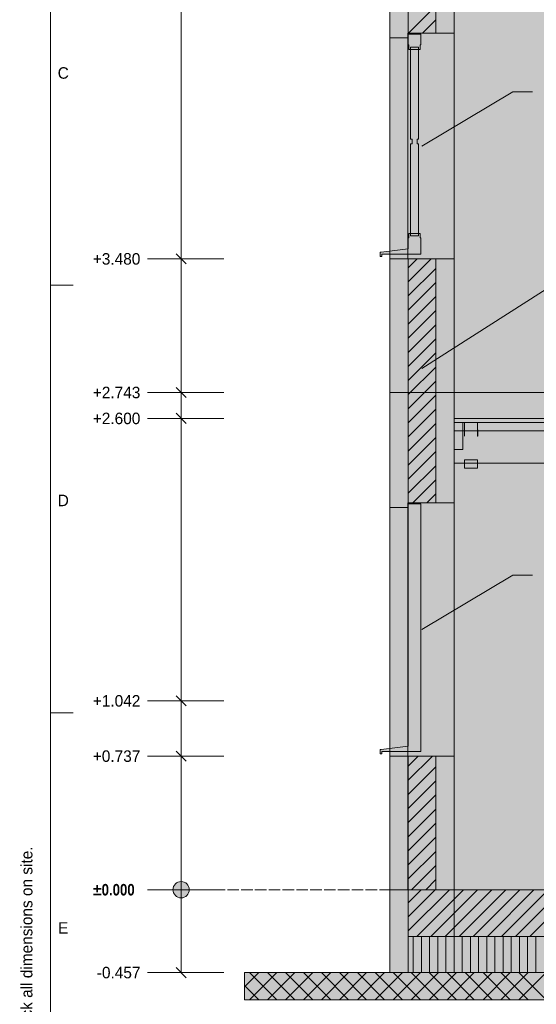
# Model space of a CAD drawing. Header units: millimetres. Extents: x 17 to 413, y 4 to 292.
# Tile 2 of 19: x 17 to 74, y 69 to 178. Entities that reach past the tile are written whole.
import ezdxf
from ezdxf.enums import TextEntityAlignment as Align

# ---------------------------------------------------------------- set-up
doc = ezdxf.new("R2010")
doc.units = ezdxf.units.MM
doc.linetypes.add('DASHED', pattern=[1.524, 1.27, -0.254])
for name, color, linetype in [('FILL-C_BDBDBF', 7, 'Continuous'), ('FILL-EPS', 7, 'Continuous'), ('FILL-INK', 7, 'Continuous'), ('FILL-LIGHT', 7, 'Continuous'), ('FILL-MASONRY_FILL', 7, 'Continuous'), ('FILL-STEEL_GREY', 7, 'Continuous'), ('FILL-TIMBER', 7, 'Continuous'), ('FILL-WHITE', 7, 'Continuous'), ('LINE-C_BF9E33', 7, 'Continuous'), ('LINE-CORE', 7, 'Continuous'), ('LINE-INK', 7, 'Continuous'), ('LINE-STEEL-DASH', 7, 'DASHED'), ('LINE-STEEL_GREY', 7, 'Continuous'), ('LINE-TIMBER_DK', 7, 'Continuous'), ('TEXT-INK', 7, 'Continuous'), ('TEXT-STEEL_GREY', 7, 'Continuous')]:
    doc.layers.add(name, color=color, linetype=linetype)
doc.styles.add('OpenSansCondensed-Bold', font='OpenSansCondensed-Bold.ttf')

msp = doc.modelspace()

# ---------------------------------------------------------------- hatches: boundary and pattern name
at = {"layer": 'FILL-C_BDBDBF', "true_color": 0xbdbdbf}
h = msp.add_hatch(color=9, dxfattribs=at)
h.dxf.hatch_style = 1
h.paths.add_polyline_path([(62.48, 182.39), (62.48, 176.31), (61.96, 176.31), (59.43, 176.31), (59.43, 182.39), (59.5, 182.39)])
h = msp.add_hatch(color=9, dxfattribs=at)
h.dxf.hatch_style = 1
h.paths.add_polyline_path([(62.48, 151.41), (62.48, 124.49), (61.96, 124.49), (59.43, 124.49), (59.43, 151.41), (61.93, 151.41)])
h = msp.add_hatch(color=9, dxfattribs=at)
h.dxf.hatch_style = 1
h.paths.add_polyline_path([(62.48, 96.55), (62.48, 81.81), (62.11, 81.81), (59.43, 81.81), (59.43, 96.55), (61.94, 96.55)])
at = {"layer": 'FILL-EPS', "true_color": 0xccffff}
h = msp.add_hatch(color=7, dxfattribs=at)
h.dxf.hatch_style = 1
h.paths.add_polyline_path([(57.4, 182.39), (59.43, 182.39), (59.43, 176.31), (59.41, 176.31), (59.41, 176.05), (59.41, 175.81), (58.41, 175.81), (57.4, 175.81), (57.4, 178.04), (57.4, 179.21), (57.4, 180.02)])
h = msp.add_hatch(color=7, dxfattribs=at)
h.dxf.hatch_style = 1
h.paths.add_polyline_path([(64.51, 177.41), (64.51, 176.31), (62.48, 176.31), (62.48, 182.39), (64.51, 182.39)])
h = msp.add_hatch(color=7, dxfattribs=at)
h.dxf.hatch_style = 1
h.paths.add_polyline_path([(57.4, 136.67), (57.4, 148.81), (57.4, 151.41), (58.41, 151.41), (59.41, 151.41), (59.43, 151.41), (59.43, 124.49), (59.41, 124.49), (59.41, 124.24), (59.41, 123.99), (58.41, 123.99), (57.4, 123.99), (57.4, 129.23), (57.4, 130.74), (57.4, 132)])
h = msp.add_hatch(color=7, dxfattribs=at)
h.dxf.hatch_style = 1
h.paths.add_polyline_path([(64.51, 141.94), (64.51, 136.67), (64.51, 127.3), (64.51, 124.49), (62.48, 124.49), (62.48, 151.41), (64.51, 151.41)])
h = msp.add_hatch(color=7, dxfattribs=at)
h.dxf.hatch_style = 1
h.paths.add_polyline_path([(57.4, 96.55), (58.41, 96.55), (59.41, 96.55), (59.43, 96.55), (59.43, 81.81), (59.43, 79.11), (59.43, 72.66), (58, 72.66), (57.4, 72.66), (57.4, 75.36), (57.4, 81.81), (57.4, 90.92)])
h = msp.add_hatch(color=7, dxfattribs=at)
h.dxf.hatch_style = 1
h.paths.add_polyline_path([(64.51, 90.39), (64.51, 81.81), (62.48, 81.81), (62.48, 96.55), (64.51, 96.55)])
at = {"layer": 'FILL-INK', "true_color": 0x1a1a1f}
h = msp.add_hatch(color=250, dxfattribs=at)
h.dxf.hatch_style = 1
h.paths.add_polyline_path([(60.96, 163.85), (61.96, 164.9), (62.35, 164.25)])
h = msp.add_hatch(color=250, dxfattribs=at)
h.dxf.hatch_style = 1
h.paths.add_polyline_path([(60.96, 139.31), (61.93, 140.38), (62.34, 139.74)])
at = {"layer": 'FILL-INK', "true_color": 0x1a1a1a}
h = msp.add_hatch(color=250, dxfattribs=at)
h.dxf.hatch_style = 1
h.paths.add_polyline_path([(65.65, 131.85), (65.63, 131.85), (65.63, 131.85), (65.63, 131.98), (65.63, 132.55), (65.65, 132.55), (65.65, 132.55), (65.65, 131.98)])
h = msp.add_hatch(color=250, dxfattribs=at)
h.dxf.hatch_style = 1
h.paths.add_polyline_path([(67.12, 131.85), (67.1, 131.85), (67.09, 131.85), (67.09, 131.98), (67.09, 132.55), (67.11, 132.55), (67.12, 132.55), (67.12, 131.98)])
at = {"layer": 'FILL-INK', "true_color": 0x1a1a1f}
h = msp.add_hatch(color=250, dxfattribs=at)
h.dxf.hatch_style = 1
h.paths.add_polyline_path([(60.96, 110.51), (61.96, 111.56), (62.35, 110.91)])
at = {"layer": 'FILL-LIGHT', "true_color": 0xcccccf}
h = msp.add_hatch(color=254, dxfattribs=at)
h.dxf.hatch_style = 1
h.paths.add_polyline_path([(192.99, 76.66), (59.43, 76.66), (59.43, 80.21), (59.43, 81.81), (119.61, 81.81), (253.17, 81.81), (253.17, 78.26), (253.17, 76.66)])
at = {"layer": 'FILL-MASONRY_FILL', "true_color": 0xe0d9cc}
h = msp.add_hatch(color=254, dxfattribs=at)
h.dxf.hatch_style = 1
h.paths.add_polyline_path([(190.41, 69.66), (41.4, 69.66), (41.4, 71.61), (41.4, 72.66), (122.19, 72.66), (271.2, 72.66), (271.2, 70.72), (271.2, 69.66)])
at = {"layer": 'FILL-STEEL_GREY', "true_color": 0x737378}
h = msp.add_hatch(color=8, dxfattribs=at)
h.dxf.hatch_style = 1
h.paths.add_polyline_path([(64.51, 133.41), (64.51, 133.81), (86.42, 133.81), (88.51, 133.81), (132.32, 133.81), (136.51, 133.81), (180.32, 133.81), (184.51, 133.81), (228.32, 133.81), (232.51, 133.81), (246.73, 133.81), (248.09, 133.81), (248.09, 133.77), (248.09, 133.37), (233.87, 133.37), (232.51, 133.37), (188.71, 133.37), (184.51, 133.37), (140.71, 133.37), (136.51, 133.37), (92.71, 133.37), (88.51, 133.37), (66.61, 133.37), (64.51, 133.37)])
at = {"layer": 'FILL-TIMBER', "true_color": 0xedd6a8}
h = msp.add_hatch(color=41, dxfattribs=at)
h.dxf.hatch_style = 1
h.paths.add_polyline_path([(60.58, 174.77), (60.5, 174.77), (60.42, 174.77), (60.14, 174.77), (59.86, 174.77), (59.78, 174.77), (59.7, 174.77), (59.7, 174.51), (59.52, 174.51), (59.52, 174.76), (59.52, 175.01), (59.44, 175.01), (59.44, 175.61), (59.44, 176.21), (60.14, 176.21), (60.84, 176.21), (60.84, 175.61), (60.84, 175.01), (60.76, 175.01), (60.76, 174.76), (60.76, 174.51), (60.58, 174.51)])
h = msp.add_hatch(color=41, dxfattribs=at)
h.dxf.hatch_style = 1
h.paths.add_polyline_path([(59.7, 164.11), (59.78, 164.11), (59.86, 164.11), (59.86, 164.15), (59.86, 164.36), (59.86, 164.37), (59.86, 164.61), (59.78, 164.61), (59.7, 164.61), (59.7, 174.51), (59.86, 174.51), (60.14, 174.51), (60.42, 174.51), (60.58, 174.51), (60.58, 164.61), (60.5, 164.61), (60.42, 164.61), (60.42, 164.57), (60.42, 164.36), (60.42, 164.35), (60.42, 164.11), (60.5, 164.11), (60.58, 164.11), (60.58, 154.21), (60.42, 154.21), (60.14, 154.21), (59.86, 154.21), (59.7, 154.21)])
h = msp.add_hatch(color=41, dxfattribs=at)
h.dxf.hatch_style = 1
h.paths.add_polyline_path([(56.44, 151.67), (56.34, 151.67), (56.34, 151.91), (56.34, 152.15), (56.4, 152.15), (56.46, 152.15), (57.95, 152.33), (59.44, 152.51), (59.44, 153.11), (59.44, 153.71), (59.52, 153.71), (59.52, 153.96), (59.52, 154.21), (59.7, 154.21), (59.7, 153.95), (59.78, 153.95), (59.86, 153.95), (60.14, 153.95), (60.42, 153.95), (60.5, 153.95), (60.58, 153.95), (60.58, 154.21), (60.76, 154.21), (60.76, 153.96), (60.76, 153.71), (60.84, 153.71), (60.84, 153.11), (60.84, 152.51), (60.84, 152.21), (60.84, 151.91), (58.69, 151.91), (56.54, 151.91), (56.54, 151.79), (56.54, 151.67)])
h = msp.add_hatch(color=41, dxfattribs=at)
h.dxf.hatch_style = 1
h.paths.add_polyline_path([(65.45, 131.24), (65.45, 130.37), (65.18, 130.37), (64.51, 130.37), (64.51, 132.49), (64.51, 133.37), (64.79, 133.37), (65.45, 133.37)])
h = msp.add_hatch(color=41, dxfattribs=at)
h.dxf.hatch_style = 1
h.paths.add_polyline_path([(67.09, 133.37), (67.09, 132.89), (67.09, 132.43), (66.39, 132.43), (65.65, 132.43), (65.65, 132.91), (65.65, 133.37), (66.36, 133.37)])
h = msp.add_hatch(color=41, dxfattribs=at)
h.dxf.hatch_style = 1
h.paths.add_polyline_path([(67.09, 129.25), (67.09, 128.76), (67.09, 128.31), (66.4, 128.31), (65.65, 128.31), (65.65, 128.79), (65.65, 129.25), (66.35, 129.25)])
h = msp.add_hatch(color=41, dxfattribs=at)
h.dxf.hatch_style = 1
h.paths.add_polyline_path([(56.54, 96.81), (56.44, 96.81), (56.34, 96.81), (56.34, 97.05), (56.34, 97.29), (56.4, 97.29), (56.46, 97.29), (57.95, 97.47), (59.44, 97.65), (59.44, 98.25), (59.44, 98.85), (59.44, 111.09), (59.44, 123.19), (59.44, 123.79), (59.44, 124.39), (60.14, 124.39), (60.84, 124.39), (60.84, 123.79), (60.84, 123.19), (60.84, 110.95), (60.84, 98.85), (60.84, 98.25), (60.84, 97.65), (60.84, 97.35), (60.84, 97.05), (58.69, 97.05), (56.54, 97.05), (56.54, 96.93)])
at = {"layer": 'FILL-TIMBER', "true_color": 0xfced9e}
h = msp.add_hatch(color=41, dxfattribs=at)
h.dxf.hatch_style = 1
h.paths.add_polyline_path([(253.17, 72.66), (192.99, 72.66), (59.43, 72.66), (59.43, 74.04), (59.43, 74.66), (59.43, 76.04), (59.43, 76.66), (119.61, 76.66), (253.17, 76.66), (253.17, 75.28), (253.17, 74.66), (253.17, 73.28)])
at = {"layer": 'FILL-WHITE', "true_color": 0xffffff}
h = msp.add_hatch(color=7, dxfattribs=at)
h.dxf.hatch_style = 1
h.paths.add_polyline_path([(64.52, 187.57), (148.53, 246.4), (164.07, 246.4), (248.09, 187.57), (248.09, 136.67), (64.52, 136.67)])
h.paths.add_polyline_path([(176.8, 154.46), (176.8, 175.81), (162.79, 175.81), (162.79, 154.46)], flags=0)
h = msp.add_hatch(color=7, dxfattribs=at)
h.dxf.hatch_style = 1
h.paths.add_polyline_path([(64.52, 182.39), (64.72, 182.39), (64.72, 187.71), (148.53, 246.4), (164.07, 246.4), (165.17, 245.63), (165.97, 245.07), (165.99, 245.06), (247.16, 188.22), (247.89, 187.71), (247.89, 182.39), (248.09, 182.39), (248.09, 136.67), (64.52, 136.67)])
h.paths.add_polyline_path([(177.3, 154.46), (177.3, 176.31), (177.27, 176.3), (177.27, 176.31), (162.29, 176.31), (162.29, 154.46)], flags=0)
h = msp.add_hatch(color=7, dxfattribs=at)
h.dxf.hatch_style = 1
h.paths.add_polyline_path([(57.4, 136.67), (57.4, 166.04), (57.4, 166.06), (57.4, 182.59), (64.52, 187.57), (64.52, 187.6), (64.52, 187.6), (64.53, 187.6), (64.53, 187.6), (64.53, 187.59), (64.52, 187.57), (64.52, 136.67)])
h = msp.add_hatch(color=7, dxfattribs=at)
h.dxf.hatch_style = 1
h.paths.add_polyline_path([(57.4, 182.39), (64.51, 182.39), (64.51, 182.4), (64.51, 182.39), (64.52, 182.39), (64.52, 136.67), (64.52, 136.67), (64.52, 136.67), (64.52, 136.65), (64.52, 136.64), (64.52, 136.64), (64.52, 136.64), (64.52, 136.64), (64.52, 136.64), (64.51, 136.67), (57.4, 136.67), (57.4, 166.08), (57.4, 166.1)])
h = msp.add_hatch(color=7, dxfattribs=at)
h.dxf.hatch_style = 1
h.paths.add_polyline_path([(57.4, 182.39), (64.51, 182.39), (64.51, 136.67), (57.4, 136.67)])
h = msp.add_hatch(color=7, dxfattribs=at)
h.dxf.hatch_style = 1
h.paths.add_polyline_path([(64.51, 176.31), (64.51, 151.41), (59.41, 151.41), (59.41, 176.31)])
h = msp.add_hatch(color=7, dxfattribs=at)
h.dxf.hatch_style = 1
h.paths.add_polyline_path([(59.41, 176.31), (64.51, 176.31), (64.51, 151.41), (59.41, 151.41)])
h = msp.add_hatch(color=7, dxfattribs=at)
h.dxf.hatch_style = 1
h.paths.add_polyline_path([(64.51, 176.31), (64.51, 151.41), (59.41, 151.41), (59.41, 176.31)])
h = msp.add_hatch(color=7, dxfattribs=at)
h.dxf.hatch_style = 1
h.paths.add_polyline_path([(59.41, 175.81), (59.41, 151.41), (57.4, 151.41), (57.4, 175.81)])
h = msp.add_hatch(color=7, dxfattribs=at)
h.dxf.hatch_style = 1
h.paths.add_polyline_path([(57.4, 175.81), (59.41, 175.81), (59.41, 151.41), (57.4, 151.41)])
h = msp.add_hatch(color=7, dxfattribs=at)
h.dxf.hatch_style = 1
h.paths.add_polyline_path([(59.41, 175.81), (59.41, 151.41), (57.4, 151.41), (57.4, 175.81)])
h = msp.add_hatch(color=7, dxfattribs=at)
h.dxf.hatch_style = 1
h.paths.add_polyline_path([(57.4, 136.67), (64.52, 136.67), (64.52, 81.81), (57.4, 81.81)])
h = msp.add_hatch(color=7, dxfattribs=at)
h.dxf.hatch_style = 1
h.paths.add_polyline_path([(57.4, 136.67), (64.51, 136.67), (64.52, 136.67), (64.52, 81.81), (64.52, 81.81), (64.52, 81.78), (64.52, 81.78), (64.51, 81.81), (57.4, 81.81)])
h = msp.add_hatch(color=7, dxfattribs=at)
h.dxf.hatch_style = 1
h.paths.add_polyline_path([(57.4, 81.81), (57.4, 136.67), (64.51, 136.67), (64.51, 81.81)])
h = msp.add_hatch(color=7, dxfattribs=at)
h.dxf.hatch_style = 1
h.paths.add_polyline_path([(64.52, 81.81), (64.52, 136.67), (248.09, 136.67), (248.09, 81.81)])
h = msp.add_hatch(color=7, dxfattribs=at)
h.dxf.hatch_style = 1
h.paths.add_polyline_path([(64.52, 136.67), (64.52, 136.66), (64.52, 136.67)])
h = msp.add_hatch(color=7, dxfattribs=at)
h.dxf.hatch_style = 1
h.paths.add_polyline_path([(64.52, 136.67), (248.09, 136.67), (248.09, 81.81), (64.52, 81.81), (64.52, 136.67)])
h = msp.add_hatch(color=7, dxfattribs=at)
h.dxf.hatch_style = 1
h.paths.add_polyline_path([(64.51, 133.37), (64.51, 133.81), (112.51, 133.81), (160.51, 133.81), (208.51, 133.81), (248.09, 133.81), (248.09, 133.37), (208.51, 133.37), (160.51, 133.37), (112.51, 133.37), (64.51, 133.37)])
h = msp.add_hatch(color=7, dxfattribs=at)
h.dxf.hatch_style = 1
h.paths.add_polyline_path([(64.51, 133.81), (88.51, 133.81), (109.03, 133.81), (109.03, 133.37), (88.51, 133.37), (64.51, 133.37)])
h = msp.add_hatch(color=7, dxfattribs=at)
h.dxf.hatch_style = 1
h.paths.add_polyline_path([(88.51, 133.81), (112.51, 133.81), (160.51, 133.81), (208.51, 133.81), (232.51, 133.81), (248.09, 133.81), (248.09, 133.37), (208.51, 133.37), (160.51, 133.37), (112.51, 133.37), (88.51, 133.37), (64.51, 133.37), (64.51, 133.81)])
h = msp.add_hatch(color=7, dxfattribs=at)
h.dxf.hatch_style = 1
h.paths.add_polyline_path([(88.51, 133.81), (136.51, 133.81), (184.51, 133.81), (208.51, 133.81), (232.51, 133.81), (248.09, 133.81), (248.09, 133.37), (232.51, 133.37), (184.51, 133.37), (136.51, 133.37), (88.51, 133.37), (64.51, 133.37), (64.51, 133.81)])
h = msp.add_hatch(color=7, dxfattribs=at)
h.dxf.hatch_style = 1
h.paths.add_polyline_path([(88.51, 133.81), (112.51, 133.81), (160.51, 133.81), (208.51, 133.81), (232.51, 133.81), (248.09, 133.81), (248.09, 133.37), (208.51, 133.37), (160.51, 133.37), (112.51, 133.37), (88.51, 133.37), (64.51, 133.37), (64.51, 133.81)])
h = msp.add_hatch(color=7, dxfattribs=at)
h.dxf.hatch_style = 1
h.paths.add_polyline_path([(88.51, 133.81), (136.51, 133.81), (184.51, 133.81), (208.51, 133.81), (232.51, 133.81), (248.09, 133.81), (248.09, 133.37), (232.51, 133.37), (184.51, 133.37), (136.51, 133.37), (88.51, 133.37), (64.51, 133.37), (64.51, 133.81)])
h = msp.add_hatch(color=7, dxfattribs=at)
h.dxf.hatch_style = 1
h.paths.add_polyline_path([(88.51, 133.81), (112.51, 133.81), (160.51, 133.81), (208.51, 133.81), (232.51, 133.81), (248.09, 133.81), (248.09, 133.37), (208.51, 133.37), (160.51, 133.37), (112.51, 133.37), (88.51, 133.37), (64.51, 133.37), (64.51, 133.81)])
h = msp.add_hatch(color=7, dxfattribs=at)
h.dxf.hatch_style = 1
h.paths.add_polyline_path([(88.51, 133.81), (136.51, 133.81), (184.51, 133.81), (208.51, 133.81), (232.51, 133.81), (248.09, 133.81), (248.09, 133.37), (232.51, 133.37), (184.51, 133.37), (136.51, 133.37), (88.51, 133.37), (64.51, 133.37), (64.51, 133.81)])
h = msp.add_hatch(color=7, dxfattribs=at)
h.dxf.hatch_style = 1
h.paths.add_polyline_path([(64.51, 130.37), (64.51, 132.43), (64.51, 133.37), (65.45, 133.37), (65.45, 132.43), (109.03, 132.43), (109.03, 128.87), (64.51, 128.87)])
h = msp.add_hatch(color=7, dxfattribs=at)
h.dxf.hatch_style = 1
h.paths.add_polyline_path([(65.65, 133.37), (67.09, 133.37), (67.09, 132.43), (65.65, 132.43)])
h = msp.add_hatch(color=7, dxfattribs=at)
h.dxf.hatch_style = 1
h.paths.add_polyline_path([(65.65, 133.37), (67.09, 133.37), (67.09, 132.43), (65.65, 132.43)])
h = msp.add_hatch(color=7, dxfattribs=at)
h.dxf.hatch_style = 1
h.paths.add_polyline_path([(65.65, 133.37), (67.09, 133.37), (67.09, 132.43), (65.65, 132.43)])
h = msp.add_hatch(color=7, dxfattribs=at)
h.dxf.hatch_style = 1
h.paths.add_polyline_path([(64.51, 132.43), (109.03, 132.43), (109.03, 128.87), (64.51, 128.87)])
h = msp.add_hatch(color=7, dxfattribs=at)
h.dxf.hatch_style = 1
h.paths.add_polyline_path([(65.65, 129.25), (67.09, 129.25), (67.09, 128.31), (65.65, 128.31)])
h = msp.add_hatch(color=7, dxfattribs=at)
h.dxf.hatch_style = 1
h.paths.add_polyline_path([(65.65, 129.25), (67.09, 129.25), (67.09, 128.31), (65.65, 128.31)])
h = msp.add_hatch(color=7, dxfattribs=at)
h.dxf.hatch_style = 1
h.paths.add_polyline_path([(65.65, 129.25), (67.09, 129.25), (67.09, 128.31), (65.65, 128.31)])
h = msp.add_hatch(color=7, dxfattribs=at)
h.dxf.hatch_style = 1
h.paths.add_polyline_path([(59.41, 123.99), (59.41, 81.81), (57.4, 81.81), (57.4, 123.99)])
h = msp.add_hatch(color=7, dxfattribs=at)
h.dxf.hatch_style = 1
h.paths.add_polyline_path([(57.4, 81.81), (57.4, 123.99), (59.41, 123.99), (59.41, 81.81)])
h = msp.add_hatch(color=7, dxfattribs=at)
h.dxf.hatch_style = 1
h.paths.add_polyline_path([(57.4, 123.99), (59.41, 123.99), (59.41, 96.55), (57.4, 96.55)])
h = msp.add_hatch(color=7, dxfattribs=at)
h.dxf.hatch_style = 1
h.paths.add_polyline_path([(59.41, 124.49), (64.51, 124.49), (64.51, 81.81), (59.41, 81.81)])
h = msp.add_hatch(color=7, dxfattribs=at)
h.dxf.hatch_style = 1
h.paths.add_polyline_path([(59.41, 124.49), (64.51, 124.49), (64.51, 81.81), (59.41, 81.81)])
h = msp.add_hatch(color=7, dxfattribs=at)
h.dxf.hatch_style = 1
h.paths.add_polyline_path([(64.51, 124.49), (64.51, 96.55), (59.41, 96.55), (59.41, 124.49)])
h = msp.add_hatch(color=7, dxfattribs=at)
h.dxf.hatch_style = 1
h.paths.add_polyline_path([(35.3, 81.81), (35.27, 82.04), (35.18, 82.26), (35.04, 82.44), (34.85, 82.59), (34.64, 82.68), (34.4, 82.71), (34.17, 82.68), (33.95, 82.59), (33.77, 82.44), (33.62, 82.26), (33.53, 82.04), (33.5, 81.81), (33.53, 81.57), (33.62, 81.36), (33.77, 81.17), (33.95, 81.03), (34.17, 80.94), (34.4, 80.91), (34.64, 80.94), (34.85, 81.03), (35.04, 81.17), (35.18, 81.36), (35.27, 81.57)])
h = msp.add_hatch(color=7, dxfattribs=at)
h.dxf.hatch_style = 1
h.paths.add_polyline_path([(57.4, 81.81), (64.52, 81.81), (64.52, 72.66), (57.4, 72.66)])
h = msp.add_hatch(color=7, dxfattribs=at)
h.dxf.hatch_style = 1
h.paths.add_polyline_path([(57.4, 81.81), (59.43, 81.81), (59.43, 72.66), (57.4, 72.66)])
h = msp.add_hatch(color=7, dxfattribs=at)
h.dxf.hatch_style = 1
h.paths.add_polyline_path([(57.4, 81.81), (59.43, 81.81), (59.43, 72.66), (57.4, 72.66)])
h = msp.add_hatch(color=7, dxfattribs=at)
h.dxf.hatch_style = 1
h.paths.add_polyline_path([(62.49, 81.81), (64.52, 81.81), (64.52, 72.66), (62.49, 72.66), (59.43, 72.66), (59.43, 81.81)])
h = msp.add_hatch(color=7, dxfattribs=at)
h.dxf.hatch_style = 1
h.paths.add_polyline_path([(59.43, 81.81), (253.17, 81.81), (253.17, 76.66), (59.43, 76.66)])
h = msp.add_hatch(color=7, dxfattribs=at)
h.dxf.hatch_style = 1
h.paths.add_polyline_path([(64.52, 81.81), (248.09, 81.81), (248.09, 72.66), (64.52, 72.66)])
h = msp.add_hatch(color=7, dxfattribs=at)
h.dxf.hatch_style = 1
h.paths.add_polyline_path([(64.52, 81.81), (66.55, 81.81), (248.09, 81.81), (248.09, 72.66), (66.55, 72.66), (64.52, 72.66)])

# ---------------------------------------------------------------- linework, layer by layer
at = {"layer": 'LINE-C_BF9E33', "lineweight": 5}
for p, q in [((60, 72.66), (60, 76.66)), ((60.9, 72.66), (60.9, 76.66)), ((61.8, 72.66), (61.8, 76.66)), ((62.7, 72.66), (62.7, 76.66)), ((63.6, 72.66), (63.6, 76.66)), ((64.5, 72.66), (64.5, 76.66)), ((65.4, 72.66), (65.4, 76.66)), ((66.3, 72.66), (66.3, 76.66)), ((67.2, 72.66), (67.2, 76.66)), ((68.1, 72.66), (68.1, 76.66)), ((69, 72.66), (69, 76.66)), ((69.9, 72.66), (69.9, 76.66)), ((70.8, 72.66), (70.8, 76.66)), ((71.7, 72.66), (71.7, 76.66)), ((72.6, 72.66), (72.6, 76.66)), ((73.5, 72.66), (73.5, 76.66))]:
    msp.add_line(p, q, dxfattribs=at)
at = {"layer": 'LINE-CORE', "lineweight": 5}
for points in [[(64.52, 187.57), (148.53, 246.4), (164.07, 246.4), (164.07, 246.4), (164.07, 246.4), (248.09, 187.57), (248.09, 187.57), (248.09, 136.67), (248.09, 136.67), (64.52, 136.67)], [(64.52, 182.39), (64.72, 182.39), (64.72, 187.71), (148.53, 246.4), (148.53, 246.4), (148.53, 246.4), (164.07, 246.4), (164.07, 246.4), (165.17, 245.63), (165.97, 245.07), (165.99, 245.06), (247.16, 188.22), (247.89, 187.71), (247.89, 182.39), (248.09, 182.39), (248.09, 136.67), (248.09, 136.67), (64.52, 136.67)], [(57.4, 136.67), (57.4, 166.04), (57.4, 166.06), (57.4, 182.59), (64.52, 187.57), (64.52, 187.6), (64.52, 187.6), (64.53, 187.6), (64.53, 187.6), (64.53, 187.59), (64.52, 187.57), (64.52, 136.67), (57.4, 136.67)], [(57.4, 182.39), (64.51, 182.39), (64.51, 182.4), (64.51, 182.39), (64.52, 182.39), (64.52, 136.67), (64.52, 136.67), (64.52, 136.67), (64.52, 136.65), (64.52, 136.64), (64.52, 136.64), (64.52, 136.64), (64.52, 136.64), (64.52, 136.64), (64.51, 136.67), (57.4, 136.67), (57.4, 166.08), (57.4, 166.1), (57.4, 182.39)], [(57.4, 182.39), (64.51, 182.39), (64.51, 136.67), (57.4, 136.67), (57.4, 136.67), (57.4, 136.67)], [(64.51, 176.31), (64.51, 151.41), (59.41, 151.41), (59.41, 176.31)], [(59.41, 176.31), (64.51, 176.31), (64.51, 151.41), (59.41, 151.41)], [(64.51, 176.31), (64.51, 151.41), (59.41, 151.41), (59.41, 176.31)], [(59.41, 175.81), (59.41, 151.41), (57.4, 151.41), (57.4, 175.81)], [(57.4, 175.81), (59.41, 175.81), (59.41, 151.41), (57.4, 151.41)], [(59.41, 175.81), (59.41, 151.41), (57.4, 151.41), (57.4, 175.81)], [(57.4, 136.67), (64.52, 136.67), (64.52, 136.67), (64.52, 136.67), (64.52, 81.81), (57.4, 81.81)], [(57.4, 136.67), (64.51, 136.67), (64.51, 136.67), (64.52, 136.67), (64.52, 81.81), (64.52, 81.81), (64.52, 81.81), (64.52, 81.78), (64.52, 81.78), (64.51, 81.81), (57.4, 81.81), (57.4, 136.67)], [(57.4, 81.81), (57.4, 81.81), (57.4, 136.67), (64.51, 136.67), (64.51, 136.67), (64.51, 136.67), (64.51, 81.81), (57.4, 81.81)], [(64.52, 81.81), (64.52, 136.67), (248.09, 136.67), (248.09, 81.81), (64.52, 81.81)], [(64.52, 136.67), (64.52, 136.66), (64.52, 136.67)], [(64.52, 136.67), (64.52, 136.67), (248.09, 136.67), (248.09, 81.81), (64.52, 81.81), (64.52, 136.67), (64.52, 136.67)], [(64.51, 133.37), (64.51, 133.81), (112.51, 133.81), (112.51, 133.81), (160.51, 133.81), (160.51, 133.81), (208.51, 133.81), (208.51, 133.81), (248.09, 133.81), (248.09, 133.81), (248.09, 133.37), (208.51, 133.37), (208.51, 133.37), (160.51, 133.37), (160.51, 133.37), (112.51, 133.37), (112.51, 133.37), (64.51, 133.37), (64.51, 133.37), (64.51, 133.37)], [(64.51, 133.81), (88.51, 133.81), (109.03, 133.81), (109.03, 133.37), (88.51, 133.37), (64.51, 133.37)], [(88.51, 133.81), (112.51, 133.81), (160.51, 133.81), (208.51, 133.81), (232.51, 133.81), (248.09, 133.81), (248.09, 133.37), (208.51, 133.37), (160.51, 133.37), (112.51, 133.37), (88.51, 133.37), (64.51, 133.37), (64.51, 133.81)], [(88.51, 133.81), (136.51, 133.81), (184.51, 133.81), (208.51, 133.81), (232.51, 133.81), (248.09, 133.81), (248.09, 133.37), (232.51, 133.37), (184.51, 133.37), (136.51, 133.37), (88.51, 133.37), (64.51, 133.37), (64.51, 133.81)], [(88.51, 133.81), (112.51, 133.81), (160.51, 133.81), (208.51, 133.81), (232.51, 133.81), (248.09, 133.81), (248.09, 133.37), (208.51, 133.37), (160.51, 133.37), (112.51, 133.37), (88.51, 133.37), (64.51, 133.37), (64.51, 133.81)], [(88.51, 133.81), (136.51, 133.81), (184.51, 133.81), (208.51, 133.81), (232.51, 133.81), (248.09, 133.81), (248.09, 133.37), (232.51, 133.37), (184.51, 133.37), (136.51, 133.37), (88.51, 133.37), (64.51, 133.37), (64.51, 133.81)], [(88.51, 133.81), (112.51, 133.81), (160.51, 133.81), (208.51, 133.81), (232.51, 133.81), (248.09, 133.81), (248.09, 133.37), (208.51, 133.37), (160.51, 133.37), (112.51, 133.37), (88.51, 133.37), (64.51, 133.37), (64.51, 133.81)], [(88.51, 133.81), (136.51, 133.81), (184.51, 133.81), (208.51, 133.81), (232.51, 133.81), (248.09, 133.81), (248.09, 133.37), (232.51, 133.37), (184.51, 133.37), (136.51, 133.37), (88.51, 133.37), (64.51, 133.37), (64.51, 133.81)], [(64.51, 130.37), (64.51, 132.43), (64.51, 132.43), (64.51, 133.37), (65.45, 133.37), (65.45, 132.43), (109.03, 132.43), (109.03, 128.87), (64.51, 128.87), (64.51, 130.37)], [(65.65, 133.37), (67.09, 133.37), (67.09, 133.37), (67.09, 132.43), (65.65, 132.43), (65.65, 132.43)], [(65.65, 133.37), (67.09, 133.37), (67.09, 132.43), (67.09, 132.43), (65.65, 132.43), (65.65, 133.37)], [(65.65, 133.37), (67.09, 133.37), (67.09, 133.37), (67.09, 132.43), (65.65, 132.43), (65.65, 132.43)], [(64.51, 132.43), (109.03, 132.43), (109.03, 128.87), (64.51, 128.87)], [(65.65, 129.25), (67.09, 129.25), (67.09, 129.25), (67.09, 128.31), (65.65, 128.31), (65.65, 128.31)], [(65.65, 129.25), (67.09, 129.25), (67.09, 128.31), (67.09, 128.31), (65.65, 128.31), (65.65, 129.25)], [(65.65, 129.25), (67.09, 129.25), (67.09, 129.25), (67.09, 128.31), (65.65, 128.31), (65.65, 128.31)], [(59.41, 123.99), (59.41, 81.81), (57.4, 81.81), (57.4, 123.99)], [(57.4, 81.81), (57.4, 123.99), (59.41, 123.99), (59.41, 81.81), (57.4, 81.81)], [(57.4, 123.99), (59.41, 123.99), (59.41, 96.55), (59.41, 96.55), (59.41, 96.55), (57.4, 96.55), (57.4, 123.99)], [(59.41, 124.49), (59.41, 124.49), (64.51, 124.49), (64.51, 81.81), (64.51, 81.81), (59.41, 81.81), (59.41, 124.49)], [(59.41, 124.49), (64.51, 124.49), (64.51, 81.81), (59.41, 81.81)], [(64.51, 124.49), (64.51, 96.55), (64.51, 96.55), (59.41, 96.55), (59.41, 124.49)], [(57.4, 81.81), (64.52, 81.81), (64.52, 72.66), (57.4, 72.66), (57.4, 72.66)], [(57.4, 81.81), (59.43, 81.81), (59.43, 72.66), (57.4, 72.66), (57.4, 72.66)], [(57.4, 81.81), (57.4, 81.81), (57.4, 81.81), (59.43, 81.81), (59.43, 72.66), (59.43, 72.66), (59.43, 72.66), (59.43, 72.66), (59.43, 72.66), (57.4, 72.66), (57.4, 81.81)], [(62.49, 81.81), (64.52, 81.81), (64.52, 72.66), (64.52, 72.66), (62.49, 72.66), (62.49, 72.66), (62.49, 72.66), (59.43, 72.66), (59.43, 81.81)], [(59.43, 81.81), (253.17, 81.81), (253.17, 81.81), (253.17, 76.66), (59.43, 76.66)], [(64.52, 81.81), (248.09, 81.81), (248.09, 72.66), (64.52, 72.66)], [(64.52, 81.81), (64.52, 81.81), (64.52, 81.81), (66.55, 81.81), (248.09, 81.81), (248.09, 72.66), (248.09, 72.66), (248.09, 72.66), (248.09, 72.66), (66.55, 72.66), (66.55, 72.66), (66.55, 72.66), (64.52, 72.66), (64.52, 81.81)]]:
    msp.add_lwpolyline(points, close=True, dxfattribs=at)
at = {"layer": 'LINE-INK', "lineweight": 5}
for p, q in [((34.4, 72.67), (34.4, 183.33)), ((60.96, 163.85), (70.96, 169.85)), ((70.96, 169.85), (73.16, 169.85)), ((60.96, 139.31), (82.87, 153.31)), ((31.58, 151.41), (30.7, 151.41)), ((32.9, 151.41), (31.58, 151.41)), ((39.1, 151.41), (32.9, 151.41)), ((34.97, 150.84), (33.84, 151.97)), ((20, 148.5), (22.5, 148.5)), ((34.97, 136.1), (33.84, 137.23)), ((31.58, 136.67), (30.7, 136.67)), ((32.9, 136.67), (31.58, 136.67)), ((39.1, 136.67), (32.9, 136.67)), ((31.58, 133.81), (30.7, 133.81)), ((32.9, 133.81), (31.58, 133.81)), ((39.1, 133.81), (32.9, 133.81)), ((34.97, 133.24), (33.84, 134.37)), ((60.96, 110.51), (70.96, 116.51)), ((70.96, 116.51), (73.16, 116.51)), ((34.97, 102.08), (33.84, 103.21)), ((31.58, 102.65), (30.7, 102.65)), ((32.9, 102.65), (31.58, 102.65)), ((39.1, 102.65), (32.9, 102.65)), ((20, 101.33), (22.5, 101.33)), ((34.97, 95.98), (33.84, 97.11)), ((31.58, 96.55), (30.7, 96.55)), ((32.9, 96.55), (31.58, 96.55)), ((39.1, 96.55), (32.9, 96.55)), ((31.58, 81.81), (30.7, 81.81)), ((32.9, 81.81), (31.58, 81.81)), ((39.1, 81.81), (32.9, 81.81)), ((34.97, 72.1), (33.84, 73.23)), ((31.58, 72.67), (30.7, 72.67)), ((32.9, 72.67), (31.58, 72.67)), ((39.1, 72.67), (32.9, 72.67))]:
    msp.add_line(p, q, dxfattribs=at)
for points in [[(20, 7), (413, 7), (413, 290), (20, 290)], [(57.4, 182.39), (59.43, 182.39), (59.43, 176.31), (59.41, 176.31), (59.41, 176.05), (59.41, 175.81), (58.41, 175.81), (57.4, 175.81), (57.4, 178.04), (57.4, 179.21), (57.4, 180.02)], [(64.51, 182.39), (64.51, 177.41), (64.51, 176.31), (62.48, 176.31), (61.96, 176.31), (59.43, 176.31), (59.41, 176.31), (59.41, 176.05), (59.41, 175.81), (58.41, 175.81), (57.4, 175.81), (57.4, 178.04), (57.4, 179.21), (57.4, 180.02), (57.4, 182.39), (59.43, 182.39), (59.5, 182.39), (62.48, 182.39)], [(62.48, 182.39), (62.48, 176.31), (61.96, 176.31), (59.43, 176.31), (59.43, 182.39), (59.5, 182.39)], [(64.51, 177.41), (64.51, 176.31), (62.48, 176.31), (62.48, 182.39), (64.51, 182.39)], [(60.58, 174.77), (60.5, 174.77), (60.42, 174.77), (60.14, 174.77), (59.86, 174.77), (59.78, 174.77), (59.7, 174.77), (59.7, 174.51), (59.52, 174.51), (59.52, 174.76), (59.52, 175.01), (59.44, 175.01), (59.44, 175.61), (59.44, 176.21), (60.14, 176.21), (60.84, 176.21), (60.84, 175.61), (60.84, 175.01), (60.76, 175.01), (60.76, 174.76), (60.76, 174.51), (60.58, 174.51)], [(59.7, 164.11), (59.78, 164.11), (59.86, 164.11), (59.86, 164.15), (59.86, 164.36), (59.86, 164.37), (59.86, 164.61), (59.78, 164.61), (59.7, 164.61), (59.7, 174.51), (59.86, 174.51), (60.14, 174.51), (60.42, 174.51), (60.58, 174.51), (60.58, 164.61), (60.5, 164.61), (60.42, 164.61), (60.42, 164.57), (60.42, 164.36), (60.42, 164.35), (60.42, 164.11), (60.5, 164.11), (60.58, 164.11), (60.58, 154.21), (60.42, 154.21), (60.14, 154.21), (59.86, 154.21), (59.7, 154.21)], [(56.44, 151.67), (56.34, 151.67), (56.34, 151.91), (56.34, 152.15), (56.4, 152.15), (56.46, 152.15), (57.95, 152.33), (59.44, 152.51), (59.44, 153.11), (59.44, 153.71), (59.52, 153.71), (59.52, 153.96), (59.52, 154.21), (59.7, 154.21), (59.7, 153.95), (59.78, 153.95), (59.86, 153.95), (60.14, 153.95), (60.42, 153.95), (60.5, 153.95), (60.58, 153.95), (60.58, 154.21), (60.76, 154.21), (60.76, 153.96), (60.76, 153.71), (60.84, 153.71), (60.84, 153.11), (60.84, 152.51), (60.84, 152.21), (60.84, 151.91), (58.69, 151.91), (56.54, 151.91), (56.54, 151.79), (56.54, 151.67)], [(57.4, 136.67), (57.4, 148.81), (57.4, 151.41), (58.41, 151.41), (59.41, 151.41), (59.43, 151.41), (59.43, 124.49), (59.41, 124.49), (59.41, 124.24), (59.41, 123.99), (58.41, 123.99), (57.4, 123.99), (57.4, 129.23), (57.4, 130.74), (57.4, 132)], [(59.41, 151.41), (59.43, 151.41), (61.93, 151.41), (62.48, 151.41), (64.51, 151.41), (64.51, 141.94), (64.51, 136.67), (64.51, 127.3), (64.51, 124.49), (62.48, 124.49), (61.96, 124.49), (59.43, 124.49), (59.41, 124.49), (59.41, 124.24), (59.41, 123.99), (58.41, 123.99), (57.4, 123.99), (57.4, 129.23), (57.4, 130.74), (57.4, 132), (57.4, 136.67), (57.4, 148.81), (57.4, 151.41), (58.41, 151.41)], [(62.48, 151.41), (62.48, 124.49), (61.96, 124.49), (59.43, 124.49), (59.43, 151.41), (61.93, 151.41)], [(64.51, 141.94), (64.51, 136.67), (64.51, 127.3), (64.51, 124.49), (62.48, 124.49), (62.48, 151.41), (64.51, 151.41)], [(64.51, 133.41), (64.51, 133.81), (86.42, 133.81), (88.51, 133.81), (132.32, 133.81), (136.51, 133.81), (180.32, 133.81), (184.51, 133.81), (228.32, 133.81), (232.51, 133.81), (246.73, 133.81), (248.09, 133.81), (248.09, 133.77), (248.09, 133.37), (233.87, 133.37), (232.51, 133.37), (188.71, 133.37), (184.51, 133.37), (140.71, 133.37), (136.51, 133.37), (92.71, 133.37), (88.51, 133.37), (66.61, 133.37), (64.51, 133.37)], [(65.45, 131.24), (65.45, 130.37), (65.18, 130.37), (64.51, 130.37), (64.51, 132.49), (64.51, 133.37), (64.79, 133.37), (65.45, 133.37)], [(65.65, 131.85), (65.63, 131.85), (65.63, 131.85), (65.63, 131.98), (65.63, 132.55), (65.65, 132.55), (65.65, 132.55), (65.65, 131.98)], [(67.09, 133.37), (67.09, 132.89), (67.09, 132.43), (66.39, 132.43), (65.65, 132.43), (65.65, 132.91), (65.65, 133.37), (66.36, 133.37)], [(67.12, 131.85), (67.1, 131.85), (67.09, 131.85), (67.09, 131.98), (67.09, 132.55), (67.11, 132.55), (67.12, 132.55), (67.12, 131.98)], [(67.09, 129.25), (67.09, 128.76), (67.09, 128.31), (66.4, 128.31), (65.65, 128.31), (65.65, 128.79), (65.65, 129.25), (66.35, 129.25)], [(56.54, 96.81), (56.44, 96.81), (56.34, 96.81), (56.34, 97.05), (56.34, 97.29), (56.4, 97.29), (56.46, 97.29), (57.95, 97.47), (59.44, 97.65), (59.44, 98.25), (59.44, 98.85), (59.44, 111.09), (59.44, 123.19), (59.44, 123.79), (59.44, 124.39), (60.14, 124.39), (60.84, 124.39), (60.84, 123.79), (60.84, 123.19), (60.84, 110.95), (60.84, 98.85), (60.84, 98.25), (60.84, 97.65), (60.84, 97.35), (60.84, 97.05), (58.69, 97.05), (56.54, 97.05), (56.54, 96.93)], [(57.4, 96.55), (58.41, 96.55), (59.41, 96.55), (59.43, 96.55), (59.43, 81.81), (59.43, 81.81), (59.43, 79.11), (59.43, 72.66), (58, 72.66), (57.4, 72.66), (57.4, 75.36), (57.4, 81.81), (57.4, 90.92)], [(61.94, 96.55), (62.48, 96.55), (64.51, 96.55), (64.51, 90.39), (64.51, 81.81), (62.48, 81.81), (62.11, 81.81), (59.43, 81.81), (59.43, 81.81), (59.43, 79.11), (59.43, 72.66), (58, 72.66), (57.4, 72.66), (57.4, 75.36), (57.4, 81.81), (57.4, 90.92), (57.4, 96.55), (58.41, 96.55), (59.41, 96.55), (59.43, 96.55)], [(62.48, 96.55), (62.48, 81.81), (62.11, 81.81), (59.43, 81.81), (59.43, 96.55), (61.94, 96.55)], [(64.51, 90.39), (64.51, 81.81), (62.48, 81.81), (62.48, 96.55), (64.51, 96.55)], [(192.99, 76.66), (59.43, 76.66), (59.43, 80.21), (59.43, 81.81), (119.61, 81.81), (253.17, 81.81), (253.17, 78.26), (253.17, 76.66)], [(253.17, 72.66), (192.99, 72.66), (59.43, 72.66), (59.43, 74.04), (59.43, 74.66), (59.43, 76.04), (59.43, 76.66), (119.61, 76.66), (253.17, 76.66), (253.17, 75.28), (253.17, 74.66), (253.17, 73.28)], [(190.41, 69.66), (41.4, 69.66), (41.4, 71.61), (41.4, 72.66), (122.19, 72.66), (271.2, 72.66), (271.2, 70.72), (271.2, 69.66)]]:
    msp.add_lwpolyline(points, close=True, dxfattribs=at)
msp.add_circle((34.4, 81.81), 0.9, dxfattribs=at)
at = {"layer": 'LINE-STEEL-DASH', "lineweight": 5}
msp.add_line((33.4, 81.81), (279.2, 81.81), dxfattribs=at)
at = {"layer": 'LINE-STEEL_GREY', "lineweight": 5}
for p, q in [((59.47, 176.31), (62.48, 179.32)), ((61.03, 176.31), (62.48, 177.76)), ((59.43, 148.87), (61.97, 151.41)), ((59.43, 150.43), (60.42, 151.41)), ((59.43, 147.32), (62.48, 150.36)), ((59.43, 145.76), (62.48, 148.81)), ((59.43, 144.2), (62.48, 147.25)), ((59.43, 142.65), (62.48, 145.7)), ((59.43, 141.09), (62.48, 144.14)), ((59.43, 139.54), (62.48, 142.59)), ((59.43, 137.98), (62.48, 141.03)), ((59.43, 136.43), (62.48, 139.47)), ((59.43, 134.87), (62.48, 137.92)), ((59.43, 133.32), (62.48, 136.36)), ((59.43, 131.76), (62.48, 134.81)), ((59.43, 130.2), (62.48, 133.25)), ((59.43, 128.65), (62.48, 131.7)), ((59.43, 127.09), (62.48, 130.14)), ((59.43, 125.54), (62.48, 128.59)), ((59.94, 124.49), (62.48, 127.03)), ((61.5, 124.49), (62.48, 125.47)), ((59.43, 93.88), (62.11, 96.55)), ((59.43, 95.43), (60.55, 96.55)), ((59.43, 92.32), (62.48, 95.37)), ((59.43, 90.77), (62.48, 93.81)), ((59.43, 89.21), (62.48, 92.26)), ((59.43, 87.65), (62.48, 90.7)), ((59.43, 86.1), (62.48, 89.15)), ((59.43, 84.54), (62.48, 87.59)), ((59.43, 82.99), (62.48, 86.03)), ((59.81, 81.81), (62.48, 84.48)), ((61.37, 81.81), (62.48, 82.92)), ((59.43, 77.26), (63.98, 81.81)), ((59.43, 78.82), (62.42, 81.81)), ((59.43, 80.37), (60.87, 81.81)), ((60.39, 76.66), (65.54, 81.81)), ((61.95, 76.66), (67.09, 81.81)), ((63.5, 76.66), (68.65, 81.81)), ((65.06, 76.66), (70.2, 81.81)), ((66.61, 76.66), (71.76, 81.81)), ((68.17, 76.66), (73.31, 81.81)), ((69.73, 76.66), (74.87, 81.81)), ((71.28, 76.66), (76.43, 81.81)), ((72.84, 76.66), (77.98, 81.81))]:
    msp.add_line(p, q, dxfattribs=at)
at = {"layer": 'LINE-TIMBER_DK', "lineweight": 5}
for p, q in [((41.4, 71.1), (42.97, 72.66)), ((41.95, 69.66), (44.95, 72.66)), ((41.95, 72.66), (44.95, 69.66)), ((43.93, 69.66), (46.93, 72.66)), ((43.93, 72.66), (46.93, 69.66)), ((45.91, 69.66), (48.91, 72.66)), ((45.91, 72.66), (48.91, 69.66)), ((47.89, 69.66), (50.89, 72.66)), ((47.89, 72.66), (50.89, 69.66)), ((49.87, 69.66), (52.87, 72.66)), ((49.87, 72.66), (52.87, 69.66)), ((51.85, 69.66), (54.85, 72.66)), ((51.85, 72.66), (54.85, 69.66)), ((53.83, 69.66), (56.83, 72.66)), ((53.83, 72.66), (56.83, 69.66)), ((55.81, 69.66), (58.81, 72.66)), ((55.81, 72.66), (58.81, 69.66)), ((57.79, 69.66), (60.79, 72.66)), ((57.79, 72.66), (60.79, 69.66)), ((59.77, 69.66), (62.77, 72.66)), ((59.77, 72.66), (62.77, 69.66)), ((61.75, 69.66), (64.75, 72.66)), ((61.75, 72.66), (64.75, 69.66)), ((63.73, 69.66), (66.73, 72.66)), ((63.73, 72.66), (66.73, 69.66)), ((65.71, 69.66), (68.71, 72.66)), ((65.71, 72.66), (68.71, 69.66)), ((67.69, 69.66), (70.69, 72.66)), ((67.69, 72.66), (70.69, 69.66)), ((69.67, 69.66), (72.67, 72.66)), ((69.67, 72.66), (72.67, 69.66)), ((71.65, 69.66), (74.65, 72.66)), ((71.65, 72.66), (74.65, 69.66)), ((41.4, 71.23), (42.97, 69.66))]:
    msp.add_line(p, q, dxfattribs=at)

# ---------------------------------------------------------------- texts
at = {"layer": 'TEXT-INK'}
for s, p in [('+3.480', (24.66, 150.77)), ('+2.743', (24.66, 136.03)), ('+2.600', (24.66, 133.17)), ('+1.042', (24.66, 102.01)), ('+0.737', (24.66, 95.91)), ('-0.457', (25.1, 72.03))]:
    msp.add_text(s, height=1.27, dxfattribs=at).set_placement(p)
at = {"layer": 'TEXT-INK', "style": 'OpenSansCondensed-Bold'}
msp.add_text('±0.000', height=1.27, dxfattribs=at).set_placement((24.66, 81.17))
at = {"layer": 'TEXT-STEEL_GREY'}
for s, p in [('C', (21.4, 171.28)), ('D', (21.4, 124.12)), ('E', (21.4, 76.95))]:
    msp.add_text(s, height=1.27, dxfattribs=at).set_placement(p, align=Align.CENTER)
msp.add_text('Do not scale. All dimensions in millimetres, levels in metres from GF FFL. Check all dimensions on site.', height=1.27, rotation=90, dxfattribs=at).set_placement((18, 9))

doc.saveas('drawing.dxf')
